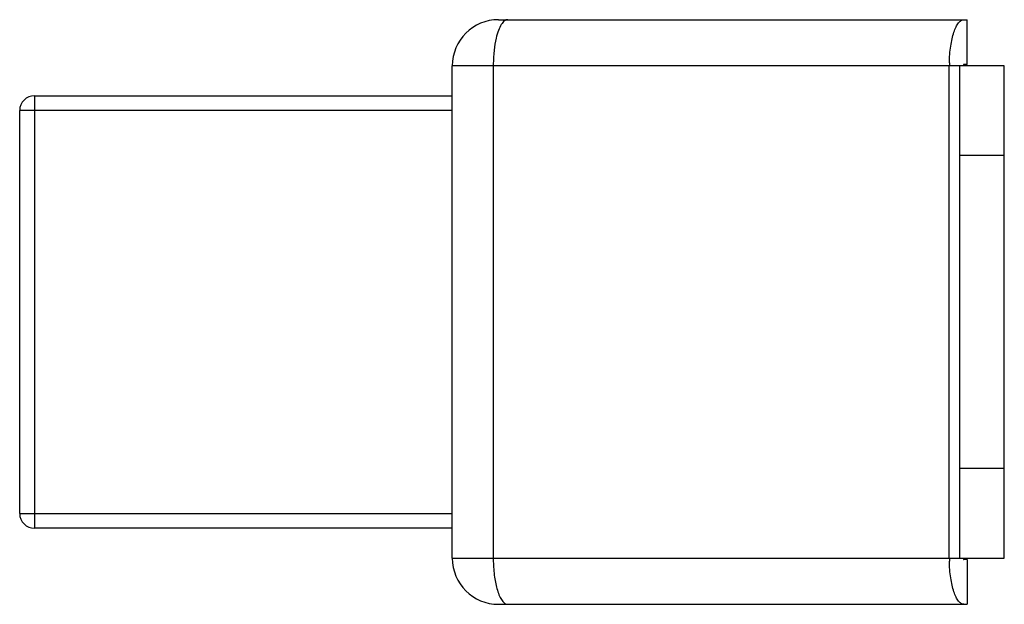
# Model space of a CAD drawing. Header units: millimetres. Extents: x 9.1 to 75.1, y 38.9 to 78.1.
import ezdxf

# ---------------------------------------------------------------- set-up
doc = ezdxf.new("R2010")
doc.units = ezdxf.units.MM
doc.header["$LTSCALE"] = 7.657768
doc.layers.get('0').update_dxf_attribs({"linetype": 'CONTINUOUS'})

msp = doc.modelspace()

# ---------------------------------------------------------------- linework, layer by layer
at = {"color": 7, "linetype": 'Continuous'}
for p, q in [((41.207, 78.123), (72.615, 78.123)), ((72.615, 75.123), (72.615, 78.123)), ((38.107, 42.023), (38.107, 75.023)), ((75.107, 75.023), (38.107, 75.023)), ((40.851, 75.023), (40.851, 42.023)), ((71.422, 42.023), (71.422, 75.023)), ((72.107, 75.023), (72.107, 42.023)), ((72.615, 75.123), (72.395, 75.123)), ((75.107, 42.023), (75.107, 75.023)), ((10.107, 73.023), (10.107, 44.023)), ((10.107, 73.023), (38.107, 73.023)), ((9.107, 45.023), (9.107, 72.023)), ((38.107, 72.023), (9.107, 72.023)), ((75.107, 69.023), (72.107, 69.023)), ((75.107, 48.023), (72.107, 48.023)), ((9.107, 45.023), (38.107, 45.023)), ((38.107, 44.023), (10.107, 44.023)), ((38.107, 42.023), (75.107, 42.023)), ((72.615, 41.923), (72.395, 41.923)), ((72.615, 41.923), (72.615, 38.923)), ((41.207, 38.923), (72.615, 38.923))]:
    msp.add_line(p, q, dxfattribs=at)
for centre, radius, start, end in [((41.207, 75.023), 3.1, 90, 180), ((50.595, 75.023), 9.744, 179.18924, 179.99937), ((81.185, 75.023), 9.763, 178.81684, 179.99899), ((10.107, 72.023), 1, 90, 180), ((10.107, 45.023), 1, 180, 270), ((41.207, 42.023), 3.1, 180, 270), ((50.542, 42.023), 9.691, 180.00087, 180.86221), ((50.607, 42.024), 9.756, 180.86146, 181.33572), ((81.185, 42.023), 9.763, 180.00101, 181.18316)]:
    msp.add_arc(centre, radius, start, end, dxfattribs=at)
for points, knots in [([(41.825, 78.123), (41.787, 78.123), (41.706, 78.107), (41.592, 78.04), (41.484, 77.934), (41.336, 77.727), (41.178, 77.374), (41.087, 77.06), (41.046, 76.884)], [0, 0, 0, 0, 0.074049, 0.156545, 0.253095, 0.366784, 0.648714, 1, 1, 1, 1]), ([(71.424, 75.224), (71.428, 75.416), (71.446, 75.792), (71.507, 76.335), (71.598, 76.832), (71.715, 77.266), (71.855, 77.623), (72.014, 77.893), (72.189, 78.073), (72.332, 78.123), (72.395, 78.123)], [0, 0, 0, 0, 0.179248, 0.350849, 0.509292, 0.650155, 0.76986, 0.866411, 0.940866, 1, 1, 1, 1]), ([(41.046, 76.884), (40.983, 76.616), (40.891, 76.043), (40.856, 75.464), (40.852, 75.161)], [0, 0, 0, 0, 0.475765, 1, 1, 1, 1]), ([(72.395, 75.123), (72.383, 75.123), (72.366, 75.077), (72.364, 75.047), (72.364, 75.023)], [0, 0, 0, 0, 0.339685, 1, 1, 1, 1]), ([(40.854, 41.796), (40.862, 41.448), (40.911, 40.797), (41.037, 40.154), (41.126, 39.865)], [0, 0, 0, 0, 0.535084, 1, 1, 1, 1]), ([(72.395, 38.923), (72.332, 38.923), (72.189, 38.973), (72.014, 39.152), (71.855, 39.422), (71.715, 39.78), (71.598, 40.214), (71.507, 40.711), (71.446, 41.254), (71.428, 41.629), (71.424, 41.821)], [0, 0, 0, 0, 0.059134, 0.133589, 0.23014, 0.349845, 0.490708, 0.649151, 0.820752, 1, 1, 1, 1]), ([(72.364, 42.023), (72.364, 41.999), (72.366, 41.968), (72.383, 41.923), (72.395, 41.923)], [0, 0, 0, 0, 0.659519, 1, 1, 1, 1]), ([(41.126, 39.865), (41.167, 39.729), (41.254, 39.487), (41.419, 39.184), (41.603, 38.981), (41.757, 38.923), (41.825, 38.923)], [0, 0, 0, 0, 0.345327, 0.623544, 0.83539, 1, 1, 1, 1])]:
    msp.add_open_spline(points, degree=3, knots=knots, dxfattribs=at)

doc.saveas('drawing.dxf')
